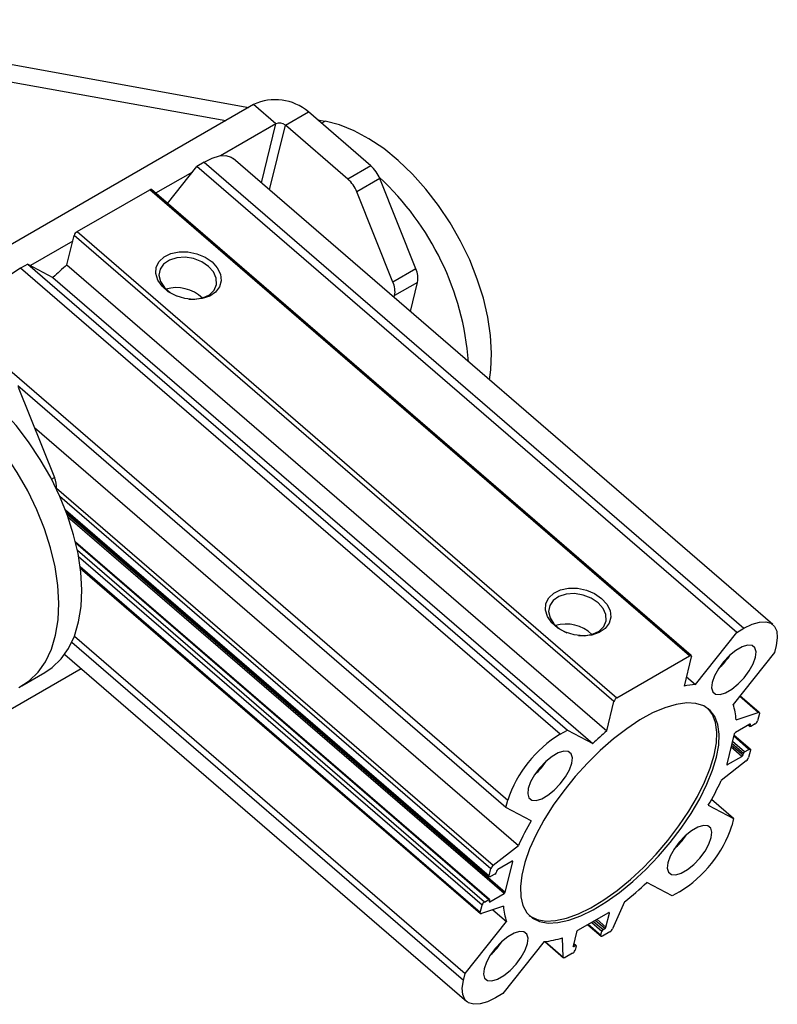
# Model space of a CAD drawing. Extents: x 64 to 763, y 53 to 567.
# Tile 3 of 9: x 304 to 415, y 53 to 198. Entities that reach past the tile are written whole.
import ezdxf

# ---------------------------------------------------------------- set-up
doc = ezdxf.new("R2010")
doc.units = 0
doc.header["$LTSCALE"] = 2
doc.layers.get('0').update_dxf_attribs({"linetype": 'CONTINUOUS'})

msp = doc.modelspace()

# ---------------------------------------------------------------- linework, layer by layer
at = {"color": 7, "linetype": 'CONTINUOUS'}
for p, q in [((266.747524, 197.50123), (337.65714, 184.673401)), ((270.477015, 194.279967), (334.298381, 182.73443)), ((338.359514, 185.078881), (290.276251, 157.321003)), ((341.619478, 182.263162), (338.359514, 185.078881)), ((343.012893, 182.078584), (346.371649, 184.017552)), ((355.510476, 176.124104), (346.371649, 184.017552)), ((341.619478, 182.263162), (333.519117, 177.586923)), ((352.15172, 174.185135), (343.012893, 182.078584)), ((347.719932, 182.853005), (348.818774, 182.65422)), ((414.295925, 109.038035), (335.370482, 177.208035)), ((325.763665, 170.626275), (330.077743, 176.047232)), ((331.140559, 176.660783), (330.077743, 176.047232)), ((409.003164, 107.877245), (330.077743, 176.047232)), ((331.140559, 176.660783), (410.06598, 108.490795)), ((355.510476, 176.124104), (352.15172, 174.185135)), ((329.419729, 175.220397), (324.040212, 172.114868)), ((356.816765, 174.256605), (353.458009, 172.317637)), ((362.102686, 161.074023), (356.816765, 174.256605)), ((312.563957, 166.50291), (323.170559, 172.625971)), ((402.095991, 104.455976), (323.170559, 172.625971)), ((402.337691, 104.487253), (323.41227, 172.65724)), ((358.74393, 159.135055), (353.458009, 172.317637)), ((311.068098, 161.640413), (312.125278, 165.951688)), ((391.05072, 97.781688), (312.125278, 165.951688)), ((312.563957, 166.50291), (391.489389, 98.332915)), ((311.920992, 165.118591), (305.735962, 161.548049)), ((305.333316, 161.762579), (304.270501, 161.149028)), ((305.333316, 161.762579), (384.258738, 93.592591)), ((305.333316, 161.762579), (309.033082, 159.791351)), ((311.068098, 161.640413), (389.99353, 93.470419)), ((383.195922, 92.979041), (304.270501, 161.149028)), ((362.102686, 161.074023), (358.74393, 159.135055)), ((309.033082, 159.791351), (387.958503, 91.621362)), ((362.344598, 159.080439), (358.985842, 157.141471)), ((361.298282, 154.813502), (362.344598, 159.080439)), ((358.918934, 156.868611), (358.985842, 157.141471)), ((296.593721, 151.50259), (375.519163, 83.33259)), ((375.26329, 82.289102), (303.871059, 143.952466)), ((303.960534, 143.743353), (309.246455, 130.560771)), ((306.3263, 137.84336), (377.08283, 76.729063)), ((310.912255, 125.616842), (372.829484, 72.137283)), ((372.845162, 68.82797), (312.319548, 121.105551)), ((313.029386, 117.287361), (371.525471, 66.762738)), ((409.003164, 107.877245), (410.06598, 108.490795)), ((312.15792, 107.354995), (369.305959, 57.994714)), ((402.957043, 100.279835), (409.003164, 107.877245)), ((414.76359, 105.987916), (414.507717, 104.944428)), ((310.740747, 104.66837), (369.517751, 53.901106)), ((391.489389, 98.332915), (402.095991, 104.455976)), ((402.364429, 104.312953), (401.307238, 100.001685)), ((414.507717, 104.944428), (408.461573, 97.34703)), ((279.125467, 82.95738), (313.14175, 102.594562)), ((304.500557, 100.076904), (307.859315, 102.015875)), ((401.651881, 101.407141), (402.957043, 100.279835)), ((412.288204, 96.176403), (409.468296, 98.612034)), ((389.99353, 93.470419), (391.05072, 97.781688)), ((408.911608, 95.103426), (412.135103, 96.186128)), ((412.314921, 96.002115), (412.052536, 94.932041)), ((410.905782, 94.463724), (408.819818, 93.259522)), ((410.698721, 94.344198), (410.968514, 94.111172)), ((410.957821, 94.180889), (411.013149, 94.406519)), ((411.701594, 94.491062), (411.065199, 94.123679)), ((383.195922, 92.979041), (384.258738, 93.592591)), ((384.258738, 93.592591), (387.958503, 91.621362)), ((408.644342, 93.039036), (407.554814, 88.595858)), ((410.984181, 90.801863), (408.600597, 92.860629)), ((410.154427, 90.409459), (410.790822, 90.776842)), ((407.662191, 88.538647), (409.748156, 89.742849)), ((409.923621, 89.963341), (409.978949, 90.188972)), ((411.005566, 90.662427), (410.743171, 89.592358)), ((410.398906, 89.105786), (406.730835, 86.210086)), ((375.26329, 82.289102), (375.519163, 83.33259)), ((378.963034, 80.317885), (375.26329, 82.289102)), ((404.850632, 82.621262), (408.550386, 80.65004)), ((408.550386, 80.65004), (405.320041, 83.440176)), ((408.550386, 80.65004), (408.294512, 79.606551)), ((373.41477, 73.833355), (377.08283, 76.729063)), ((376.151485, 74.400495), (374.06552, 73.196293)), ((375.169323, 69.900112), (376.258851, 74.34329)), ((372.808109, 72.276716), (373.070495, 73.346789)), ((373.659249, 72.529684), (373.022854, 72.162301)), ((373.890044, 72.975807), (373.834716, 72.750177)), ((399.554927, 69.346556), (395.855162, 71.317784)), ((372.907893, 68.475418), (374.993858, 69.67962)), ((400.617743, 69.960107), (399.554927, 69.346556)), ((371.498744, 66.937033), (371.761139, 68.007099)), ((374.902057, 67.83572), (371.678573, 66.753014)), ((372.112082, 68.448078), (372.748477, 68.815461)), ((372.855845, 68.758257), (372.800516, 68.532629)), ((392.604426, 68.459182), (390.851546, 64.54307)), ((373.355806, 67.316362), (375.352092, 65.592118)), ((390.271112, 66.877579), (385.745629, 64.265073)), ((389.876278, 64.772346), (390.378489, 66.820368)), ((369.305959, 57.994714), (375.352092, 65.592118)), ((387.217958, 65.115029), (389.163699, 63.43444)), ((385.570163, 64.044581), (385.067952, 61.996558)), ((389.142323, 63.573872), (389.295538, 64.198695)), ((390.446957, 64.088636), (389.357067, 63.459457)), ((389.471003, 64.419187), (389.700813, 64.551854)), ((380.856622, 62.659312), (374.810501, 55.061903)), ((380.924666, 62.665609), (383.67676, 60.288551)), ((383.640048, 60.37996), (383.546342, 63.230061)), ((385.501823, 62.084522), (385.161582, 62.378394)), ((385.175329, 61.939348), (385.405139, 62.072014)), ((385.512516, 62.014803), (385.359302, 61.38998)), ((385.00836, 60.949002), (383.918471, 60.319822)), ((369.050086, 56.951226), (369.305959, 57.994714)), ((374.810501, 55.061903), (373.747685, 54.448352))]:
    msp.add_line(p, q, dxfattribs=at)
at = {"color": 8, "linetype": 'CONTINUOUS'}
for p, q in [((339.504349, 173.637505), (341.619478, 182.263162)), ((340.691571, 172.612068), (343.012893, 182.078584)), ((348.298089, 182.353635), (348.818774, 182.65422)), ((308.810009, 130.308815), (309.246455, 130.560771)), ((309.547964, 128.996812), (373.41477, 73.833355)), ((310.011012, 127.812944), (373.070495, 73.346789)), ((310.843644, 125.79707), (372.808109, 72.276716)), ((311.031387, 125.297754), (375.169323, 69.900112)), ((374.993858, 69.67962), (311.226382, 124.757284)), ((312.349145, 120.98397), (372.748477, 68.815461)), ((372.112082, 68.448078), (312.604219, 119.8466)), ((371.761139, 68.007099), (312.776414, 118.953775)), ((371.498744, 66.937033), (313.0078, 117.457217)), ((369.050086, 56.951226), (311.765448, 106.429489)), ((412.135103, 96.186128), (409.41051, 98.53943)), ((410.740701, 94.368423), (410.957821, 94.180889)), ((411.013149, 94.406519), (410.931932, 94.47667)), ((408.561738, 92.702159), (410.790822, 90.776842)), ((409.748156, 89.742849), (408.170262, 91.105718)), ((408.245555, 91.412732), (409.923621, 89.963341)), ((409.978949, 90.188972), (408.300883, 91.638364)), ((410.154427, 90.409459), (408.376167, 91.945388)), ((407.562008, 88.625178), (407.662191, 88.538647)), ((376.258851, 74.34329), (376.177634, 74.41344)), ((372.80771, 68.561949), (372.907893, 68.475418)), ((390.378489, 66.820368), (390.297262, 66.890524)), ((389.142323, 63.573872), (387.301907, 65.16349)), ((387.827341, 65.466815), (389.295538, 64.198695)), ((388.08552, 65.615865), (389.471003, 64.419187)), ((389.700813, 64.551854), (388.31533, 65.748531)), ((388.573519, 65.897575), (389.876278, 64.772346)), ((380.986651, 62.671771), (383.640048, 60.37996)), ((385.075146, 62.025879), (385.175329, 61.939348)), ((385.405139, 62.072014), (385.142153, 62.299161))]:
    msp.add_line(p, q, dxfattribs=at)
at = {"color": 7, "linetype": 'CONTINUOUS', "flags": 128}
for points in [[(372.864499, 144.823457), (373.063127, 146.266459), (373.171676, 148.710044), (373.023382, 151.299184), (372.620311, 153.99771), (371.96811, 156.767912), (371.075871, 159.571096), (369.956072, 162.368095), (368.624347, 165.119835), (367.099316, 167.787864), (365.402273, 170.334914), (363.556926, 172.725402), (361.589069, 174.925921), (359.526191, 176.90573), (357.397112, 178.637169), (355.231575, 180.096051), (353.059832, 181.261994), (350.912229, 182.118708), (348.818774, 182.65422)], [(331.140559, 176.660783), (332.31899, 177.240885), (333.394896, 177.565245), (334.326926, 177.6214), (335.079265, 177.407193), (335.370482, 177.208035)], [(332.287555, 162.065423), (333.06065, 161.213893), (333.521319, 160.278263), (333.635409, 159.327921), (333.394455, 158.433348), (332.81632, 157.6609), (331.943889, 157.067856), (330.841864, 156.698202), (329.591979, 156.579355), (328.286931, 156.720128), (327.023505, 157.110084), (325.895398, 157.720303), (324.986301, 158.505517), (324.363617, 159.4075), (324.073532, 160.359353), (324.137555, 161.290486), (324.550952, 162.131831), (325.283054, 162.820998), (326.279565, 163.306871), (327.466575, 163.553418), (328.756058, 163.542347), (330.05237, 163.274487), (331.259378, 162.769699), (332.287555, 162.065423)], [(331.777818, 161.424899), (330.776845, 162.095578), (329.59571, 162.551318), (328.33938, 162.751616), (327.11946, 162.678688), (326.044363, 162.339004), (325.209602, 161.762755), (324.689362, 161.001135), (324.529862, 160.121822), (324.745276, 159.202946), (325.316461, 158.326154), (326.192663, 157.569354), (327.189862, 157.041925)], [(328.912978, 156.619396), (329.780648, 156.603656), (330.94112, 156.81229), (331.906831, 157.275431), (332.591986, 157.95192), (332.935694, 158.781655), (332.90743, 159.690899), (332.509681, 160.598879), (331.777818, 161.424899)], [(307.859315, 102.015875), (308.916485, 102.734634), (310.216525, 103.994927), (311.302028, 105.542158), (312.15782, 107.354717), (312.771941, 109.407281), (313.135827, 111.671165), (313.244376, 114.11475), (313.096082, 116.70389), (312.693011, 119.402416), (312.04081, 122.172618), (311.148571, 124.975802), (310.028772, 127.772801), (308.697047, 130.524541), (307.172016, 133.19257), (305.474973, 135.73962), (303.629626, 138.130108), (301.661769, 140.330627), (299.598891, 142.310436), (297.469812, 144.041875), (295.304275, 145.500757), (293.132532, 146.6667), (290.984929, 147.523414), (288.891474, 148.058926)], [(304.061313, 99.839917), (305.557726, 100.795664), (306.857767, 102.055956), (307.943269, 103.603188), (308.799061, 105.415747), (309.413183, 107.468311), (309.777068, 109.732195), (309.885617, 112.17578), (309.737324, 114.76492), (309.334252, 117.463446), (308.682051, 120.233648), (307.789813, 123.036832), (306.670013, 125.833831), (305.338288, 128.585571), (303.813257, 131.2536), (302.116215, 133.80065), (300.270867, 136.191138), (298.30301, 138.391657), (296.240133, 140.371465), (294.111053, 142.102905), (291.945516, 143.561787), (289.773773, 144.72773), (287.62617, 145.584444), (285.532715, 146.119956)], [(389.251118, 112.864477), (390.024212, 112.012946), (390.484892, 111.077311), (390.598982, 110.126968), (390.358028, 109.232397), (389.779893, 108.459947), (388.907462, 107.866903), (387.805437, 107.49725), (386.555552, 107.378403), (385.250494, 107.519182), (383.987067, 107.909138), (382.858971, 108.519351), (381.949874, 109.304564), (381.32718, 110.206553), (381.037094, 111.158407), (381.101128, 112.089533), (381.514525, 112.930879), (382.246627, 113.620045), (383.243138, 114.105918), (384.430148, 114.352465), (385.719631, 114.341395), (387.015943, 114.073535), (388.22294, 113.568752), (389.251118, 112.864477)], [(388.74138, 112.223953), (387.740418, 112.894625), (386.559283, 113.350366), (385.302953, 113.550663), (384.083034, 113.477735), (383.007936, 113.138051), (382.173175, 112.561802), (381.652935, 111.800183), (381.493436, 110.92087), (381.708849, 110.001994), (382.280034, 109.125201), (383.156236, 108.368401), (384.153435, 107.840973)], [(385.876552, 107.418443), (386.744221, 107.402703), (387.904693, 107.611338), (388.870404, 108.074479), (389.555559, 108.750968), (389.899267, 109.580702), (389.870993, 110.489954), (389.473254, 111.397927), (388.74138, 112.223953)], [(410.06598, 108.490795), (411.244422, 109.070891), (412.320339, 109.395246), (413.252369, 109.451401), (414.004697, 109.237199), (414.548436, 108.760859), (414.862655, 108.040703), (414.935307, 107.104393), (414.76359, 105.987916)], [(411.758385, 104.253049), (411.845307, 105.058813), (411.667414, 105.650474), (411.23911, 105.980106), (410.595082, 106.02101), (409.787512, 105.769869), (408.881826, 105.247027), (407.951398, 104.494843), (407.071602, 103.574255), (406.313709, 102.559846), (405.739131, 101.533792), (405.394425, 100.579212), (405.307484, 99.77346), (405.485376, 99.181799), (405.91368, 98.852167), (406.557707, 98.811263), (407.365277, 99.062404), (408.270963, 99.585245), (409.201391, 100.337429), (410.081189, 101.258018), (410.839081, 102.272427), (411.41366, 103.298481), (411.758385, 104.253049)], [(402.095991, 104.455976), (402.163322, 104.489129), (402.224799, 104.507666), (402.278064, 104.510872), (402.321061, 104.498627), (402.352133, 104.471407), (402.370074, 104.430263), (402.374241, 104.376751), (402.364429, 104.312953)], [(406.048973, 89.633652), (406.376595, 91.411492), (406.446011, 93.011915), (406.255979, 94.406361), (405.809877, 95.569956), (405.11568, 96.481924), (404.185769, 97.126), (403.03675, 97.49068), (401.689099, 97.569473), (400.166892, 97.360958), (398.497295, 96.868854), (396.710084, 96.101955), (394.837152, 95.073945), (392.911919, 93.803169), (390.968772, 92.312288), (389.042358, 90.627922), (387.167067, 88.780121), (385.376341, 86.801872), (383.702167, 84.72846), (382.174385, 82.596905), (380.820294, 80.445224), (379.664049, 78.311819), (378.726271, 76.234766), (378.023698, 74.251132), (377.56887, 72.39631), (377.369901, 70.703401), (377.43035, 69.202613), (377.749127, 67.920731), (378.320551, 66.880627), (379.134418, 66.100867), (380.176221, 65.595353), (381.427341, 65.373124), (382.865485, 65.438128), (384.464955, 65.789224), (386.197242, 66.420125), (388.031406, 67.319591), (389.934726, 68.471565), (391.873244, 69.855483), (393.81236, 71.446657), (395.717471, 73.216692), (397.554583, 75.133997), (399.290908, 77.164362), (400.895463, 79.271556), (402.339621, 81.417968), (403.597608, 83.565303), (404.646962, 85.675242), (405.468975, 87.71013), (406.048973, 89.633652)], [(405.705814, 89.930047), (406.033446, 91.707881), (406.102862, 93.308303), (405.912819, 94.702756), (405.466717, 95.86635), (404.803718, 96.74807)], [(412.135103, 96.186128), (412.184811, 96.19843), (412.228577, 96.200021), (412.265179, 96.190889), (412.293679, 96.171252), (412.313297, 96.141648), (412.323533, 96.102854), (412.324065, 96.055933), (412.314921, 96.002115)], [(411.013149, 94.406519), (411.01708, 94.432036), (411.015418, 94.453438), (411.00823, 94.469902), (410.995804, 94.480788), (410.978609, 94.485684), (410.957311, 94.484398), (410.932709, 94.47699), (410.905782, 94.463724)], [(411.065199, 94.123679), (411.038262, 94.110421), (411.01367, 94.103005), (410.992372, 94.10172), (410.975167, 94.106622), (410.962741, 94.117507), (410.955563, 94.133966), (410.953901, 94.155369), (410.957821, 94.180889)], [(410.790822, 90.776842), (410.844685, 90.803365), (410.893877, 90.818189), (410.936476, 90.82076), (410.970876, 90.810962), (410.995725, 90.789192), (411.010093, 90.756268), (411.013418, 90.713463), (411.005566, 90.662427)], [(384.888328, 88.741294), (384.975249, 89.547058), (384.797356, 90.13872), (384.369052, 90.468352), (383.725026, 90.509256), (382.917455, 90.258115), (382.011768, 89.735273), (381.081339, 88.983088), (380.201544, 88.062501), (379.443651, 87.048092), (378.869072, 86.022038), (378.524367, 85.067457), (378.437426, 84.261706), (378.615318, 83.670045), (379.043622, 83.340413), (379.68765, 83.299509), (380.495219, 83.55065), (381.400906, 84.073492), (382.331335, 84.825676), (383.21113, 85.746264), (383.969023, 86.760673), (384.543602, 87.786726), (384.888328, 88.741294)], [(378.66681, 66.487459), (378.791269, 66.397254), (379.833062, 65.891749), (381.084192, 65.669514), (382.522325, 65.734524), (384.121806, 66.085612), (385.854082, 66.716521), (387.688246, 67.615988), (389.591576, 68.767953), (391.530095, 70.151873), (393.469211, 71.743047), (395.374322, 73.51308), (397.211434, 75.430387), (398.947759, 77.460752), (400.552314, 79.567943), (401.996472, 81.714359), (403.254449, 83.861696), (404.303813, 85.971632), (405.125825, 88.00652), (405.705814, 89.930047)], [(407.554814, 88.595858), (407.550893, 88.570335), (407.552555, 88.548933), (407.559735, 88.532477), (407.572159, 88.521589), (407.589364, 88.516688), (407.610664, 88.517975), (407.635254, 88.525387), (407.662191, 88.538647)], [(405.289309, 77.871684), (405.37625, 78.677435), (405.198358, 79.269098), (404.770043, 79.598737), (404.126015, 79.639639), (403.318446, 79.388498), (402.412759, 78.865656), (401.482331, 78.113473), (400.602535, 77.192885), (399.844653, 76.17847), (399.270074, 75.152414), (398.925348, 74.197848), (398.838417, 73.392091), (399.016309, 72.800428), (399.444613, 72.470795), (400.08864, 72.429892), (400.89621, 72.681034), (401.801897, 73.203876), (402.732326, 73.956059), (403.612121, 74.876646), (404.370014, 75.891056), (404.944593, 76.917111), (405.289309, 77.871684)], [(376.258851, 74.34329), (376.262782, 74.368805), (376.26112, 74.390209), (376.25393, 74.406672), (376.241506, 74.417559), (376.224312, 74.422454), (376.203012, 74.421168), (376.178411, 74.413759), (376.151485, 74.400495)], [(373.022854, 72.162301), (372.96898, 72.135783), (372.919799, 72.120954), (372.877189, 72.118388), (372.8428, 72.128178), (372.81794, 72.149955), (372.803572, 72.18288), (372.800258, 72.225678), (372.808109, 72.276716)], [(372.748477, 68.815461), (372.775403, 68.828727), (372.800005, 68.836137), (372.821304, 68.837423), (372.838499, 68.832525), (372.850924, 68.821641), (372.858113, 68.805175), (372.859775, 68.783773), (372.855845, 68.758257)], [(372.800516, 68.532629), (372.796595, 68.507106), (372.798258, 68.485703), (372.805436, 68.469244), (372.817861, 68.458359), (372.835056, 68.453465), (372.856365, 68.454745), (372.880956, 68.462158), (372.907893, 68.475418)], [(371.678573, 66.753014), (371.628854, 66.740717), (371.585099, 66.739122), (371.548486, 66.74826), (371.519986, 66.767897), (371.500368, 66.797499), (371.490143, 66.836287), (371.489601, 66.883216), (371.498744, 66.937033)], [(390.378489, 66.820368), (390.38241, 66.845891), (390.380748, 66.867293), (390.373569, 66.883752), (390.361145, 66.894637), (390.343939, 66.899538), (390.32264, 66.898254), (390.298049, 66.890839), (390.271112, 66.877579)], [(378.419251, 62.35993), (378.506192, 63.16568), (378.3283, 63.757344), (377.899985, 64.086982), (377.255958, 64.127886), (376.448388, 63.876743), (375.542702, 63.353902), (374.612274, 62.601719), (373.732477, 61.681131), (372.974595, 60.666715), (372.400016, 59.64066), (372.05529, 58.686094), (371.968358, 57.880336), (372.146251, 57.288673), (372.574555, 56.959041), (373.218583, 56.918138), (374.026153, 57.16928), (374.931839, 57.692121), (375.862268, 58.444305), (376.742063, 59.364892), (377.499956, 60.379302), (378.074535, 61.405357), (378.419251, 62.35993)], [(389.357067, 63.459457), (389.303194, 63.432941), (389.254012, 63.41811), (389.211403, 63.415545), (389.177013, 63.425334), (389.152153, 63.447113), (389.137785, 63.480035), (389.134471, 63.522836), (389.142323, 63.573872)], [(385.067952, 61.996558), (385.064031, 61.971036), (385.065694, 61.949634), (385.072872, 61.933174), (385.085297, 61.922289), (385.102502, 61.917389), (385.123802, 61.918673), (385.148393, 61.926088), (385.175329, 61.939348)], [(385.405139, 62.072014), (385.432076, 62.085274), (385.456667, 62.092686), (385.477966, 62.093973), (385.495171, 62.089072), (385.507596, 62.078184), (385.514775, 62.061728), (385.516437, 62.040326), (385.512516, 62.014803)], [(383.918471, 60.319822), (383.862017, 60.29121), (383.809345, 60.272637), (383.761859, 60.264596), (383.720827, 60.267307), (383.687357, 60.28069), (383.662329, 60.304391), (383.646418, 60.337779), (383.640048, 60.37996)], [(373.747685, 54.448352), (372.569243, 53.868256), (371.493337, 53.543897), (370.561307, 53.487742), (369.808979, 53.701942), (369.26524, 54.178284), (368.951021, 54.898439), (368.878369, 55.834749), (369.050086, 56.951226)]]:
    msp.add_lwpolyline(points, dxfattribs=at)
at = {"color": 7, "linetype": 'CONTINUOUS'}
for centre, radius, start, end in [((341.552748, 178.412007), 7.392154, 49.31544567, 115.59302932), ((342.174824, 181.103707), 1.285591, 49.31543723, 115.59306616), ((352.231935, 172.440196), 4.931532, 21.61239345, 48.33210762), ((328.716015, 144.235147), 41.208974, 4.50560321, 47.16853511), ((348.873179, 170.501227), 4.931532, 21.61239345, 48.33210762), ((323.315216, 172.457625), 0.221959, 64.07077488, 130.67186694), ((313.084212, 165.638706), 1.008718, 121.04815373, 161.92410535), ((343.875224, 123.489638), 50.316888, 130.69333691, 133.82469745), ((313.374876, 146.025763), 17.652274, 121.04841288, 161.92499177), ((359.007233, 159.686935), 3.392026, 349.70011059, 24.137402), ((355.648477, 157.747966), 3.392026, 349.70011059, 24.137402), ((327.041765, 152.713207), 5.59925, 46.76619293, 105.67811159), ((305.954442, 129.121859), 3.592745, 355.61444427, 23.60974274), ((384.005333, 103.512235), 5.599267, 46.76628734, 105.67800566), ((399.388568, 110.351897), 10.410039, 311.93134003, 326.43266208), ((404.013185, 88.983635), 11.345465, 95.34136362, 103.79830726), ((392.00947, 97.468871), 1.008492, 121.04438655, 161.92979121), ((401.654572, 94.814705), 7.262777, 2.27830743, 20.40608708), ((411.285335, 95.182465), 0.807038, 301.05002417, 341.92265624), ((392.300385, 77.855749), 17.652342, 121.04861266, 161.92501347), ((422.812538, 55.306248), 50.334792, 130.69365039, 133.82390104), ((409.027923, 92.913829), 0.403499, 121.04776326, 161.92258393), ((409.540077, 90.088498), 0.403448, 301.04767136, 341.92756883), ((410.36256, 90.063743), 0.403533, 121.04938622, 161.92073443), ((409.789627, 89.901945), 1.002542, 307.42587668, 342.01297427), ((372.518453, 94.840189), 10.410112, 311.93140067, 326.43262311), ((370.310642, 103.003885), 40.105638, 329.45443771, 335.2449914), ((413.506799, 59.933277), 40.109899, 149.45473652, 155.24467263), ((391.51337, 85.083348), 17.652254, 301.04844663, 341.92506986), ((392.916482, 83.973137), 10.413998, 311.93410218, 326.42987825), ((374.024091, 73.037142), 1.00261, 127.4258964, 162.01062547), ((373.45117, 72.875336), 0.40345, 301.04756843, 341.9274452), ((374.273623, 72.850602), 0.403497, 121.04765249, 161.9226947), ((361.955923, 106.589571), 48.920929, 308.7916791, 313.8632398), ((374.785778, 70.02527), 0.40345, 301.04778215, 341.92745804), ((372.528267, 67.756734), 0.806949, 121.04766539, 161.92501502), ((382.159465, 68.124517), 7.263152, 182.27879206, 200.40561743), ((385.953711, 63.91942), 0.403453, 121.04785736, 161.92732619), ((389.679085, 64.073535), 0.403452, 121.04786739, 161.92734448), ((389.492744, 64.897495), 0.403436, 301.04701848, 341.92819339), ((389.885139, 64.996155), 1.067347, 301.7603894, 334.88116481), ((366.045831, 68.46188), 10.414766, 311.93469187, 326.42939706), ((379.611286, 75.151275), 12.553884, 275.69306389, 288.2674629), ((384.592111, 61.640396), 0.807025, 301.04975209, 341.92299912)]:
    msp.add_arc(centre, radius, start, end, dxfattribs=at)

doc.saveas('drawing.dxf')
